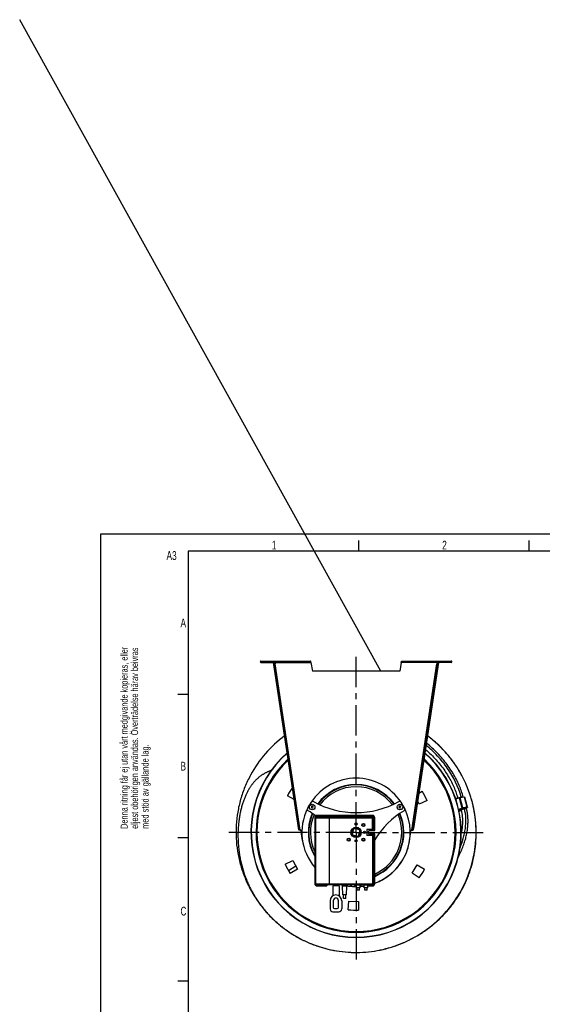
# Model space of a CAD drawing. Extents: x -23 to 420, y 0 to 444.
# Tile 11 of 18: x -23 to 126, y 162 to 444. Entities that reach past the tile are written whole.
import ezdxf

# ---------------------------------------------------------------- set-up
doc = ezdxf.new("R2010")
doc.units = 0
doc.header["$LTSCALE"] = 23.1
doc.linetypes.add('CENTER', pattern=[0.6, 0.375, -0.075, 0.075, -0.075])
for name, color, linetype in [('110528_DXF_CONTINUOUS_LINE', 7, 'CONTINUOUS'), ('110536_DXF_CONTINUOUS_LINE', 7, 'CONTINUOUS'), ('110592_DXF_AXIS', 7, 'CONTINUOUS'), ('110660_DXF_CONTINUOUS_LINE', 7, 'CONTINUOUS'), ('ASEM_85_100-10_DXF_FORMAT', 7, 'CONTINUOUS'), ('G_ASE_DUMMY_DXF_CONTINUOUS', 7, 'CONTINUOUS'), ('GUIDE_100_DXF_CONTINUOUS_L', 7, 'CONTINUOUS'), ('HOSE_100_10MDXF_CONTINUOUS', 7, 'CONTINUOUS'), ('MOTOR_UNIT_DDXF_CONTINUOUS', 7, 'CONTINUOUS')]:
    doc.layers.add(name, color=color, linetype=linetype)
doc.styles.get("Standard").update_dxf_attribs({"font": 'txt', "width": 0.7})

# ---------------------------------------------------------------- blocks, each defined once
blk = doc.blocks.new('SQS_LAGTEXT_BL0', base_point=(7.49, 145.42))
at = {"layer": 'ASEM_85_100-10_DXF_FORMAT', "color": 7, "linetype": 'CONTINUOUS'}
for q in [(0, 14.98), (14.98, 0)]:
    blk.add_line((0, 0), q, dxfattribs=at)
for s, height, width, p in [('Denna ritning får ej utan vårt medgivande kopieras, eller', 1.9979, 0.687469, (7.64, 212.55)), ('eljest obehörigen användas. Överträdelse härav beivras', 1.9979, 0.686067, (10.63, 212.55)), ('med stöd av gällande lag.', 1.9979, 0.696, (13.63, 212.55)), ('Creo Parametric', 4.9947, 0.71746, (12.92, 96.09)), ('This document must not be copied, shown to third party or in', 1.9979, 0.704762, (7.58, 5.22)), ('any way used without our written permission.', 1.9979, 0.705628, (10.58, 5.22)), ('Contravention will be prosecuted.', 1.9979, 0.684704, (13.57, 5.22))]:
    blk.add_text(s, height=height, rotation=90, dxfattribs=dict(at, width=width)).set_placement(p)

msp = doc.modelspace()

# ---------------------------------------------------------------- linework, layer by layer
at = {"layer": '110528_DXF_CONTINUOUS_LINE', "color": 9, "linetype": 'CONTINUOUS'}
for p, q in [((99.48209, 225.62905), (99.54831, 225.66426)), ((46.50524, 197.46076), (46.43901, 197.42555))]:
    msp.add_line(p, q, dxfattribs=at)
at = {"layer": '110528_DXF_CONTINUOUS_LINE', "color": 3, "linetype": 'CONTINUOUS'}
for p, q in [((90.95882, 222.73159), (91.89035, 223.29131)), ((55.29335, 220.97205), (53.37264, 222.03671)), ((91.0849, 219.61012), (90.62046, 220.4836)), ((93.29876, 220.64246), (91.0849, 219.61012)), ((52.68857, 202.44735), (54.90243, 203.47969)), ((54.90243, 203.47969), (56.19081, 201.0566)), ((56.19081, 201.0566), (54.09698, 199.79851)), ((89.02396, 199.91005), (90.47823, 202.23736)), ((90.47823, 202.23736), (92.61469, 201.0531)), ((91.02493, 198.50895), (89.02396, 199.91005)), ((70.71983, 189.4114), (70.93273, 191.84483)), ((70.93273, 191.84483), (73.67537, 191.74906)), ((73.67537, 191.74906), (73.718, 189.3067))]:
    msp.add_line(p, q, dxfattribs=at)
at = {"layer": '110528_DXF_CONTINUOUS_LINE', "color": 7, "linetype": 'CONTINUOUS'}
msp.add_arc((72.99366, 211.54491), 30.075, 130.9272188, 49.0727019, dxfattribs=at)
at = {"layer": '110528_DXF_CONTINUOUS_LINE', "color": 3, "linetype": 'CONTINUOUS'}
for radius, start, end in [(30, 131.0178646, 48.9819905), (22.25, 144.9125493, 151.8655687), (22.25, 24.1344313, 31.8655687), (22.25, 204.1344313, 211.8655687), (22.25, 324.1344313, 331.8655687), (22.25, 264.1344313, 271.8655687)]:
    msp.add_arc((72.99366, 211.54491), radius, start, end, dxfattribs=at)
at = {"layer": '110528_DXF_CONTINUOUS_LINE', "color": 9, "linetype": 'CONTINUOUS'}
for radius, start, end in [(28.61603, 132.7981077, 47.2023559), (28.36603, 133.1426079, 46.8576139)]:
    msp.add_arc((72.99366, 211.54491), radius, start, end, dxfattribs=at)
at = {"layer": '110536_DXF_CONTINUOUS_LINE', "color": 3, "linetype": 'CONTINUOUS'}
for p, q in [((45.76701, 260.54491), (59.98232, 260.54491)), ((45.76701, 260.14491), (49.61701, 260.14491)), ((56.60181, 212.27903), (49.40388, 260.09992)), ((86.00501, 260.54491), (100.22032, 260.54491)), ((96.58344, 260.09992), (89.44586, 212.67993)), ((100.22032, 260.14491), (96.37032, 260.14491)), ((89.38552, 212.27903), (89.44586, 212.67993))]:
    msp.add_line(p, q, dxfattribs=at)
at = {"layer": '110536_DXF_CONTINUOUS_LINE', "color": 9, "linetype": 'CONTINUOUS'}
for p, q in [((45.76701, 260.14491), (45.76701, 260.54491)), ((49.80162, 260.14491), (60.05534, 260.14491)), ((57.01493, 212.22178), (49.85896, 259.76391)), ((96.18571, 260.14491), (85.93198, 260.14491)), ((88.9724, 212.22178), (96.12836, 259.76391)), ((100.22032, 260.14491), (100.22032, 260.54491)), ((55.69255, 218.3199), (55.89032, 218.34966)), ((90.29478, 218.3199), (90.09701, 218.34966)), ((56.07524, 215.77739), (56.27301, 215.80715)), ((89.91209, 215.77739), (89.71432, 215.80715)), ((56.54146, 212.67993), (56.73924, 212.70969)), ((56.54163, 212.67885), (56.7394, 212.70862)), ((89.4457, 212.67885), (89.24793, 212.70862)), ((89.44586, 212.67993), (89.24809, 212.70969))]:
    msp.add_line(p, q, dxfattribs=at)
at = {"layer": '110536_DXF_CONTINUOUS_LINE', "color": 7, "linetype": 'CONTINUOUS'}
for p, q in [((45.76701, 260.34491), (59.98232, 260.34491)), ((49.40388, 260.09992), (49.60166, 260.12969)), ((56.79958, 212.30879), (49.60166, 260.12969)), ((49.61701, 260.14491), (49.61701, 260.34491)), ((49.66119, 259.73414), (49.85896, 259.76391)), ((49.80162, 260.14491), (49.85896, 259.76391)), ((56.78836, 260.54491), (56.78836, 260.34491)), ((59.78836, 260.54491), (59.78836, 260.34491)), ((59.98232, 260.54491), (59.98232, 260.34491)), ((60.05534, 260.14491), (60.49366, 257.65907)), ((85.93198, 260.14491), (85.49366, 257.65907)), ((86.00501, 260.54491), (86.00501, 260.34491)), ((86.00501, 260.34491), (100.22032, 260.34491)), ((86.19897, 260.54491), (86.19897, 260.34491)), ((89.19897, 260.54491), (89.19897, 260.34491)), ((89.24809, 212.70969), (96.38567, 260.12969)), ((96.18571, 260.14491), (96.12836, 259.76391)), ((96.32613, 259.73414), (96.12836, 259.76391)), ((96.37032, 260.14491), (96.37032, 260.34491)), ((96.58344, 260.09992), (96.38567, 260.12969)), ((85.49366, 257.65907), (60.49366, 257.65907)), ((56.60181, 212.27903), (56.79958, 212.30879)), ((57.66632, 209.23786), (57.2147, 212.2383)), ((88.32101, 209.23786), (88.77263, 212.2383)), ((89.18775, 212.30879), (89.24809, 212.70969)), ((89.38552, 212.27903), (89.18775, 212.30879))]:
    msp.add_line(p, q, dxfattribs=at)
at = {"layer": '110536_DXF_CONTINUOUS_LINE', "color": 3, "linetype": 'CONTINUOUS'}
for centre, start, end in [((45.76701, 260.34491), 90, 270), ((100.22032, 260.34491), 270, 90)]:
    msp.add_arc(centre, 0.2, start, end, dxfattribs=at)
at = {"layer": '110536_DXF_CONTINUOUS_LINE', "color": 7, "linetype": 'CONTINUOUS'}
for centre, radius, start, end in [((56.99143, 213.72159), 1.5, 270.8975556, 278.5598113), ((88.99589, 213.72159), 1.5, 261.4401887, 269.1024444), ((72.99366, 211.54491), 15.5, 188.5598113, 189.3073778), ((72.99366, 211.54491), 15.5, 330.164993, 351.4401887), ((72.99366, 211.54491), 15.5, 290.1137849, 329.7289743), ((72.99366, 211.54491), 15.5, 260.5232272, 266.1217635), ((72.99366, 211.54491), 15.5, 267.1400318, 268.1613179), ((72.99366, 211.54491), 15.5, 269.2637904, 270.4805566), ((72.99366, 211.54491), 15.5, 274.1809945, 278.6458781)]:
    msp.add_arc(centre, radius, start, end, dxfattribs=at)
for points, knots in [([(49.74141, 260.34491), (49.74855, 260.34491), (49.76229, 260.32016), (49.77333, 260.28109), (49.78792, 260.21729), (49.79672, 260.17044), (49.80162, 260.14491)], [0, 0, 0, 0, 0.10102656, 0.317593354, 0.631910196, 1, 1, 1, 1]), ([(60.05534, 260.14491), (60.0494, 260.17045), (60.03869, 260.21759), (60.02098, 260.28089), (60.00732, 260.32189), (59.99024, 260.34491), (59.98232, 260.34491)], [0, 0, 0, 0, 0.362762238, 0.67352206, 0.890403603, 1, 1, 1, 1]), ([(85.93198, 260.14491), (85.93792, 260.17045), (85.94863, 260.21759), (85.96635, 260.28089), (85.98, 260.32189), (85.99709, 260.34491), (86.00501, 260.34491)], [0, 0, 0, 0, 0.362762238, 0.67352206, 0.890403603, 1, 1, 1, 1]), ([(96.24592, 260.34491), (96.23878, 260.34491), (96.22503, 260.32016), (96.214, 260.28109), (96.19941, 260.21729), (96.1906, 260.17044), (96.18571, 260.14491)], [0, 0, 0, 0, 0.10102656, 0.317593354, 0.631910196, 1, 1, 1, 1]), ([(57.01493, 212.22178), (56.98758, 212.22249), (56.93671, 212.22604), (56.86972, 212.24016), (56.81842, 212.26486), (56.80167, 212.2949), (56.79958, 212.30879)], [0, 0, 0, 0, 0.331658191, 0.615530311, 0.82972973, 1, 1, 1, 1]), ([(88.9724, 212.22178), (88.99975, 212.22249), (89.05062, 212.22604), (89.1176, 212.24016), (89.16891, 212.26486), (89.18566, 212.2949), (89.18775, 212.30879)], [0, 0, 0, 0, 0.331658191, 0.615530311, 0.82972973, 1, 1, 1, 1])]:
    msp.add_open_spline(points, degree=3, knots=knots, dxfattribs=at)
at = {"layer": '110536_DXF_CONTINUOUS_LINE', "color": 3, "linetype": 'CONTINUOUS'}
for points, knots in [([(60.05534, 260.14491), (60.04941, 260.19595), (60.03848, 260.2903), (60.02356, 260.40152), (60.01112, 260.4733), (60.00194, 260.51071), (59.99504, 260.533), (59.98629, 260.54491), (59.98232, 260.54491)], [0, 0, 0, 0, 0.37570868, 0.695091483, 0.818353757, 0.911146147, 0.970916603, 1, 1, 1, 1]), ([(85.93198, 260.14491), (85.93792, 260.19595), (85.94885, 260.2903), (85.96377, 260.40152), (85.97621, 260.4733), (85.98539, 260.51071), (85.99229, 260.533), (86.00103, 260.54491), (86.00501, 260.54491)], [0, 0, 0, 0, 0.37570868, 0.695091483, 0.818353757, 0.911146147, 0.970916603, 1, 1, 1, 1]), ([(57.01493, 212.22178), (56.96304, 212.21861), (56.86695, 212.21492), (56.75338, 212.21787), (56.67914, 212.22869), (56.64009, 212.23988), (56.61236, 212.25515), (56.60294, 212.27148), (56.60181, 212.27903)], [0, 0, 0, 0, 0.360165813, 0.666149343, 0.785569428, 0.878759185, 0.94710206, 1, 1, 1, 1]), ([(88.9724, 212.22178), (89.02428, 212.21861), (89.12037, 212.21492), (89.23394, 212.21787), (89.30819, 212.22869), (89.34724, 212.23988), (89.37497, 212.25515), (89.38438, 212.27148), (89.38552, 212.27903)], [0, 0, 0, 0, 0.360165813, 0.666149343, 0.785569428, 0.878759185, 0.94710206, 1, 1, 1, 1])]:
    msp.add_open_spline(points, degree=3, knots=knots, dxfattribs=at)
at = {"layer": '110592_DXF_AXIS', "color": 7, "linetype": 'CENTER'}
for q in [(72.99366, 262.46564), (36.20436, 211.54491), (109.44809, 211.54491), (72.99366, 175.19652)]:
    msp.add_line((72.99366, 211.54491), q, dxfattribs=at)
at = {"layer": '110660_DXF_CONTINUOUS_LINE', "color": 7, "linetype": 'CONTINUOUS'}
for p, q in [((101.44481, 221.29115), (102.44812, 221.56775)), ((102.50832, 221.3494), (102.44813, 221.56773)), ((102.59499, 221.37329), (102.50832, 221.3494)), ((104.02639, 221.60469), (102.73313, 221.40434)), ((104.87917, 218.73182), (104.08722, 221.60446)), ((103.18058, 218.06603), (102.39955, 217.85071)), ((103.04164, 217.90758), (102.42323, 217.73709)), ((102.44244, 217.64488), (103.06566, 217.81669)), ((103.38694, 218.50065), (103.30028, 218.47676)), ((103.39112, 218.14725), (103.30028, 218.47676)), ((104.81835, 218.73205), (103.52508, 218.5317)), ((104.5178, 218.57539), (104.82705, 218.70046))]:
    msp.add_line(p, q, dxfattribs=at)
at = {"layer": '110660_DXF_CONTINUOUS_LINE', "color": 9, "linetype": 'CONTINUOUS'}
for p, q in [((101.50146, 221.12334), (102.49512, 221.39728)), ((103.39002, 218.48949), (102.59499, 221.37329)), ((103.52508, 218.5317), (102.73313, 221.40434)), ((104.81835, 218.73205), (104.02639, 221.60469)), ((102.33143, 218.15814), (103.31347, 218.42888)), ((102.38046, 217.94157), (103.37243, 218.21504)), ((102.44217, 217.6462), (103.06532, 217.81799)), ((103.45909, 218.50501), (103.52508, 218.5317)), ((104.50325, 218.62818), (104.49304, 218.66519)), ((104.75235, 218.70536), (104.81835, 218.73205)), ((104.75671, 218.68957), (104.75235, 218.70536)), ((104.75671, 218.68957), (104.82705, 218.70046))]:
    msp.add_line(p, q, dxfattribs=at)
at = {"layer": '110660_DXF_CONTINUOUS_LINE', "color": 3, "linetype": 'CONTINUOUS'}
for p, q in [((103.01578, 218.00348), (102.40292, 217.83453)), ((103.39002, 218.48949), (103.30335, 218.46559)), ((104.75235, 218.70536), (103.45909, 218.50501)), ((104.51345, 218.59118), (104.75671, 218.68957))]:
    msp.add_line(p, q, dxfattribs=at)
msp.add_arc((104.6454, 218.96483), 0.29692, 292.0170882, 292.4133499, dxfattribs=at)
at = {"layer": '110660_DXF_CONTINUOUS_LINE', "color": 7, "linetype": 'CONTINUOUS'}
for points, knots in [([(102.59499, 221.37329), (102.60752, 221.37675), (102.65317, 221.38874), (102.69933, 221.3991), (102.73313, 221.40434)], [0, 0, 0, 0, 0.275448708, 1, 1, 1, 1]), ([(104.02639, 221.60469), (104.04089, 221.60693), (104.06023, 221.6092), (104.07981, 221.60896), (104.08669, 221.60637), (104.08722, 221.60446)], [0, 0, 0, 0, 0.708411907, 0.904468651, 1, 1, 1, 1]), ([(103.18058, 218.06603), (103.19572, 218.07266), (103.26506, 218.10185), (103.33569, 218.1279), (103.39112, 218.14725)], [0, 0, 0, 0, 0.219647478, 1, 1, 1, 1]), ([(103.38694, 218.50065), (103.39948, 218.50411), (103.44513, 218.5161), (103.49128, 218.52646), (103.52508, 218.5317)], [0, 0, 0, 0, 0.275448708, 1, 1, 1, 1]), ([(104.81835, 218.73205), (104.83284, 218.73429), (104.85219, 218.73656), (104.87176, 218.73632), (104.87864, 218.73373), (104.87917, 218.73182)], [0, 0, 0, 0, 0.708411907, 0.904468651, 1, 1, 1, 1]), ([(104.87917, 218.73182), (104.8797, 218.72992), (104.87512, 218.72416), (104.85843, 218.71392), (104.84065, 218.70596), (104.82705, 218.70046)], [0, 0, 0, 0, 0.095531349, 0.291588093, 1, 1, 1, 1])]:
    msp.add_open_spline(points, degree=3, knots=knots, dxfattribs=at)
at = {"layer": '110660_DXF_CONTINUOUS_LINE', "color": 9, "linetype": 'CONTINUOUS'}
for points, knots in [([(103.70739, 218.50489), (103.67383, 218.49564), (103.54545, 218.45918), (103.41808, 218.41908), (103.32494, 218.38657)], [0, 0, 0, 0, 0.260866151, 1, 1, 1, 1]), ([(104.50324, 218.62818), (104.50114, 218.63581), (104.4736, 218.6462), (104.42718, 218.64671), (104.35077, 218.64237), (104.25297, 218.62865), (104.13432, 218.6076), (103.94964, 218.56841), (103.80579, 218.53202), (103.70739, 218.50489)], [0, 0, 0, 0, 0.029110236, 0.088889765, 0.181686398, 0.304945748, 0.454334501, 0.624333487, 1, 1, 1, 1])]:
    msp.add_open_spline(points, degree=3, knots=knots, dxfattribs=at)
at = {"layer": '110660_DXF_CONTINUOUS_LINE', "color": 3, "linetype": 'CONTINUOUS'}
for points, knots in [([(103.39002, 218.48949), (103.39629, 218.49121), (103.41911, 218.49721), (103.44219, 218.50239), (103.45909, 218.50501)], [0, 0, 0, 0, 0.275448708, 1, 1, 1, 1]), ([(104.75235, 218.70536), (104.7596, 218.70648), (104.76927, 218.70761), (104.77906, 218.7075), (104.7825, 218.7062), (104.78277, 218.70525)], [0, 0, 0, 0, 0.708370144, 0.904496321, 1, 1, 1, 1]), ([(104.78277, 218.70525), (104.7835, 218.70259), (104.77158, 218.69636), (104.76493, 218.69295), (104.75861, 218.69034)], [0, 0, 0, 0, 0.286872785, 1, 1, 1, 1])]:
    msp.add_open_spline(points, degree=3, knots=knots, dxfattribs=at)
at = {"layer": 'ASEM_85_100-10_DXF_FORMAT', "color": 7, "linetype": 'CONTINUOUS'}
for p, q in [((-0.00158, -0.00152), (-0.00158, 296.99848)), ((-0.00158, 296.99848), (419.99842, 296.99848)), ((73.74842, 291.99848), (73.74842, 294.99848)), ((122.49842, 291.99848), (122.49842, 294.99848)), ((24.99842, 291.99848), (24.99842, 4.99848)), ((414.99842, 291.99848), (24.99842, 291.99848)), ((24.99842, 250.99848), (21.99842, 250.99848)), ((24.99842, 209.99848), (21.99842, 209.99848)), ((24.99842, 168.99848), (21.99842, 168.99848))]:
    msp.add_line(p, q, dxfattribs=at)
at = {"layer": 'G_ASE_DUMMY_DXF_CONTINUOUS', "color": 7, "linetype": 'CONTINUOUS'}
msp.add_line((55.73436, 201.91506), (53.65264, 200.54669), dxfattribs=at)
at = {"layer": 'GUIDE_100_DXF_CONTINUOUS_L', "color": 9, "linetype": 'CONTINUOUS'}
for p, q in [((103.11224, 221.46307), (103.05514, 221.67018)), ((103.98049, 218.3137), (103.90855, 218.57464))]:
    msp.add_line(p, q, dxfattribs=at)
at = {"layer": 'GUIDE_100_DXF_CONTINUOUS_L', "color": 7, "linetype": 'CONTINUOUS'}
for p, q in [((103.69674, 221.55362), (103.64529, 221.74021)), ((103.01139, 218.01939), (103.02818, 217.95849)), ((104.57064, 218.38373), (104.49304, 218.66519))]:
    msp.add_line(p, q, dxfattribs=at)
for points in [[(103.64529, 221.74021), (103.53671, 222.12166), (103.41553, 222.52157), (103.28559, 222.92524), (103.14665, 223.33269), (102.99861, 223.74361), (102.8415, 224.15736), (102.67517, 224.57379), (102.4995, 224.99274), (102.31458, 225.41358), (102.12033, 225.83612), (101.91664, 226.26021), (101.70365, 226.68526), (101.48132, 227.11106), (101.24957, 227.53745), (101.00856, 227.96394), (100.75824, 228.39032), (100.49861, 228.8164), (100.22982, 229.24172), (99.95186, 229.66605), (99.66473, 230.0892), (99.36861, 230.5107), (99.06346, 230.93043), (98.74937, 231.34809), (98.42675, 231.76296), (98.09559, 232.17493), (97.75602, 232.58368), (97.40873, 232.98829), (97.05383, 233.38856), (96.69141, 233.78431), (96.32225, 234.17466), (95.9465, 234.55942), (95.56429, 234.93845), (95.17642, 235.31094), (94.78308, 235.67674), (94.38442, 236.03571), (93.98125, 236.38716), (93.57377, 236.73099), (93.16217, 237.06707), (93.12142, 237.09926)], [(92.8436, 235.25347), (92.95043, 235.16325), (93.33314, 234.82937), (93.71162, 234.48834), (94.08513, 234.14079), (94.45348, 233.78684), (94.81649, 233.42666), (95.17338, 233.061), (95.52403, 232.69003), (95.86828, 232.31394), (96.2054, 231.93356), (96.53529, 231.5491), (96.85783, 231.16075), (97.17236, 230.76941), (97.47876, 230.37538), (97.77701, 229.9788), (98.06672, 229.58034), (98.3478, 229.18032), (98.62026, 228.77887), (98.88392, 228.37646), (99.13878, 227.97327), (99.38481, 227.56954), (99.62186, 227.16575), (99.84995, 226.76209), (100.06912, 226.35876), (100.27922, 225.9563), (100.48033, 225.55487), (100.67249, 225.15468), (100.85558, 224.75635), (101.0297, 224.36001), (101.19494, 223.96587), (101.35122, 223.57457), (101.49866, 223.18627), (101.63742, 222.80112), (101.76744, 222.41981), (101.88885, 222.04265), (102.00189, 221.6696), (102.06124, 221.46109)], [(102.20746, 204.40388), (102.30643, 204.5895), (102.5102, 204.98792), (102.70443, 205.38397), (102.88986, 205.77857), (103.06548, 206.16885), (103.23099, 206.55321), (103.38719, 206.93257), (103.53483, 207.30794), (103.67409, 207.67903), (103.80515, 208.04562), (103.92867, 208.40885), (104.04482, 208.76871), (104.15369, 209.12481), (104.2556, 209.47771), (104.3507, 209.82738), (104.43905, 210.17353), (104.52083, 210.51631), (104.59612, 210.85562), (104.66501, 211.19131), (104.72765, 211.52352), (104.78412, 211.85214), (104.83451, 212.17707), (104.87893, 212.49844), (104.91749, 212.81616), (104.95025, 213.13015), (104.97732, 213.44053), (104.99878, 213.74724), (105.01472, 214.0502), (105.02521, 214.34955), (105.03031, 214.64521), (105.0301, 214.93714), (105.02462, 215.22546), (105.01392, 215.51016), (104.99807, 215.79113), (104.97711, 216.06846), (104.9511, 216.34209), (104.92008, 216.61196), (104.88412, 216.87811), (104.84326, 217.1405), (104.79757, 217.39908), (104.74707, 217.65393), (104.69181, 217.90505), (104.63187, 218.15238), (104.57064, 218.38373)], [(103.02818, 217.95849), (103.08198, 217.75496), (103.13466, 217.53684), (103.18312, 217.31531), (103.22732, 217.09047), (103.26724, 216.86232), (103.30289, 216.63081), (103.33422, 216.39601), (103.36121, 216.15796), (103.38384, 215.91663), (103.40207, 215.67207), (103.41587, 215.42434), (103.42519, 215.17338), (103.43002, 214.91927), (103.43029, 214.66205), (103.42598, 214.40161), (103.41702, 214.13801), (103.40337, 213.87132), (103.38498, 213.60141), (103.3618, 213.32838), (103.3338, 213.05229), (103.30089, 212.773), (103.26304, 212.4906), (103.22017, 212.20519), (103.17221, 211.91659), (103.11909, 211.62491), (103.06746, 211.36417)]]:
    msp.add_lwpolyline(points, dxfattribs=at)
at = {"layer": 'GUIDE_100_DXF_CONTINUOUS_L', "color": 9, "linetype": 'CONTINUOUS'}
msp.add_arc((103.86915, 216.49261), 1.7123, 113.0246428, 114.3817887, dxfattribs=at)
for points, knots in [([(103.05514, 221.67018), (102.25274, 224.58073), (100.19012, 228.73947), (96.40376, 233.45554), (94.1985, 235.54187), (93.03154, 236.50117)], [0, 0, 0, 0, 0.499717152, 0.749962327, 1, 1, 1, 1]), ([(102.4671, 221.49864), (102.51254, 221.5145), (102.70643, 221.5787), (102.90341, 221.63351), (103.05514, 221.67018)], [0, 0, 0, 0, 0.235646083, 1, 1, 1, 1]), ([(103.05514, 221.67018), (103.13155, 221.68864), (103.26993, 221.71944), (103.43348, 221.74729), (103.5374, 221.75791), (103.59117, 221.75842), (103.62531, 221.75592), (103.64367, 221.74611), (103.64529, 221.74021)], [0, 0, 0, 0, 0.391080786, 0.705459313, 0.823669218, 0.912054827, 0.969547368, 1, 1, 1, 1]), ([(102.74369, 207.13504), (103.10537, 208.01275), (103.57458, 209.36219), (104.02792, 211.21006), (104.5168, 214.01512), (104.48557, 216.48161), (103.98049, 218.3137)], [0, 0, 0, 0, 0.249755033, 0.374814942, 0.500011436, 1, 1, 1, 1]), ([(103.02818, 217.95849), (103.02662, 217.96416), (103.03642, 217.98123), (103.08064, 218.01303), (103.12661, 218.036), (103.16229, 218.05219)], [0, 0, 0, 0, 0.104958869, 0.300270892, 1, 1, 1, 1]), ([(103.19943, 218.0685), (103.21303, 218.07429), (103.27393, 218.09941), (103.33576, 218.12225), (103.38396, 218.13918)], [0, 0, 0, 0, 0.224446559, 1, 1, 1, 1]), ([(103.38396, 218.13918), (103.42987, 218.15531), (103.62651, 218.22075), (103.82636, 218.27645), (103.98049, 218.3137)], [0, 0, 0, 0, 0.234827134, 1, 1, 1, 1]), ([(103.98049, 218.3137), (104.05689, 218.33216), (104.19527, 218.36296), (104.35882, 218.39081), (104.46274, 218.40143), (104.51651, 218.40193), (104.55065, 218.39944), (104.56901, 218.38963), (104.57064, 218.38373)], [0, 0, 0, 0, 0.391080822, 0.705459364, 0.823669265, 0.912054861, 0.969547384, 1, 1, 1, 1])]:
    msp.add_open_spline(points, degree=3, knots=knots, dxfattribs=at)
at = {"layer": 'HOSE_100_10MDXF_CONTINUOUS', "color": 4, "linetype": 'CONTINUOUS'}
msp.add_line((80.12276, 257.65907), (-23.24611, 444.04408), dxfattribs=at)
at = {"layer": 'HOSE_100_10MDXF_CONTINUOUS', "color": 7, "linetype": 'CONTINUOUS'}
for p, q in [((94.16608, 238.59396), (94.03619, 238.694)), ((94.10779, 238.63948), (94.03674, 238.6947)), ((94.16608, 238.59396), (94.10779, 238.63948)), ((94.21802, 238.55322), (94.16608, 238.59396)), ((94.37081, 238.43112), (94.16608, 238.59396)), ((94.27542, 238.50802), (94.21802, 238.55322)), ((94.37146, 238.43193), (94.27542, 238.50802)), ((94.58493, 238.26081), (94.45881, 238.36112)), ((94.52814, 238.30661), (94.45936, 238.36181)), ((94.64275, 238.21267), (94.51248, 238.31872)), ((94.5815, 238.26357), (94.51271, 238.31901)), ((94.64339, 238.21345), (94.56838, 238.27418)), ((94.68968, 238.17479), (94.58493, 238.26081)), ((94.69018, 238.1754), (94.63338, 238.22158)), ((94.82528, 238.06407), (94.71871, 238.15083)), ((94.77612, 238.10515), (94.71934, 238.15161)), ((94.82562, 238.06448), (94.77612, 238.10515)), ((94.9911, 237.92636), (94.92772, 237.97962)), ((94.9916, 237.92696), (94.92796, 237.9799)), ((95.17833, 237.76901), (95.07632, 237.85474)), ((95.12965, 237.81124), (95.07698, 237.85554)), ((95.17889, 237.76967), (95.12965, 237.81124)), ((95.37519, 237.60148), (95.33695, 237.63465)), ((95.37561, 237.60197), (95.33719, 237.63492)), ((50.23324, 185.81778), (50.28274, 185.77407)), ((50.7455, 185.37353), (50.80001, 185.32729)), ((50.7456, 185.37365), (50.80039, 185.32774)), ((50.89861, 185.24413), (50.94228, 185.20751)), ((50.89926, 185.2449), (51.13928, 185.04381)), ((50.94228, 185.20751), (51.00304, 185.15675)), ((51.00304, 185.15675), (51.06006, 185.10934)), ((51.06006, 185.10934), (51.15559, 185.03037)), ((51.13928, 185.04381), (51.36276, 184.86242)), ((51.15559, 185.03037), (51.25161, 184.95157)), ((51.25161, 184.95157), (51.31138, 184.90282)), ((51.31138, 184.90282), (51.36211, 184.86161)), ((51.72424, 184.57207), (51.78277, 184.52602)), ((51.72454, 184.57245), (51.83842, 184.4837)), ((51.78277, 184.52602), (51.8378, 184.48291)), ((90.47444, 181.97679), (90.69174, 182.10513)), ((90.47497, 181.9759), (90.52386, 182.00486)), ((90.52386, 182.00486), (90.58499, 182.04122)), ((90.58499, 182.04122), (90.64698, 182.07826)), ((90.64698, 182.07826), (90.69174, 182.10513)), ((90.69174, 182.10513), (91.00824, 182.29754))]:
    msp.add_line(p, q, dxfattribs=at)
for points in [[(48.6703, 229.23269), (48.60466, 229.21005), (48.44367, 229.15197), (48.2847, 229.09208), (48.12764, 229.03036), (47.97279, 228.96696), (47.81962, 228.90166), (47.66814, 228.83451), (47.51853, 228.76561), (47.37043, 228.69482), (47.22392, 228.62217), (47.0791, 228.54773), (46.93568, 228.47136), (46.79371, 228.3931), (46.6533, 228.31302), (46.51421, 228.231), (46.37649, 228.14709), (46.24024, 228.06134), (46.10521, 227.9736), (45.97148, 227.8839), (45.83913, 227.79229), (45.70792, 227.69863), (45.5779, 227.60295), (45.44916, 227.50531), (45.32152, 227.40555), (45.19504, 227.30371), (45.0698, 227.19984), (44.94563, 227.09377), (44.82257, 226.98556), (44.70068, 226.87525), (44.57981, 226.76265), (44.46002, 226.64783), (44.34138, 226.5308), (44.2237, 226.41134), (44.10706, 226.28952), (43.99148, 226.16534), (43.8767, 226.03848), (43.76279, 225.90898), (43.64982, 225.77684), (43.53757, 225.64177), (43.42611, 225.50376), (43.31546, 225.3628), (43.2054, 225.21852), (43.09602, 225.07095), (42.98738, 224.92008), (42.87921, 224.76547), (42.77164, 224.60714), (42.66476, 224.44517), (42.55833, 224.27909), (42.45238, 224.10878), (42.34694, 223.93421), (42.24183, 223.7549), (42.13703, 223.57061), (42.03267, 223.38141), (41.92885, 223.18728), (41.82556, 222.98802), (41.72292, 222.78366), (41.62117, 222.57446), (41.52033, 222.36033), (41.42047, 222.14118), (41.3218, 221.91733), (41.22437, 221.68871), (41.12821, 221.45522), (41.03349, 221.21713), (40.94027, 220.97436), (40.8486, 220.72685), (40.75868, 220.47493), (40.67053, 220.21855), (40.5842, 219.95763), (40.49982, 219.69244), (40.41747, 219.42309), (40.33715, 219.14938), (40.25887, 218.87114), (40.18272, 218.58835), (40.10874, 218.30095), (40.03694, 218.00862), (39.96738, 217.7113), (39.90013, 217.40896), (39.83525, 217.10138), (39.77279, 216.78832), (39.7129, 216.46994), (39.65575, 216.14662), (39.60141, 215.81824), (39.55001, 215.48487), (39.50175, 215.14727), (39.4567, 214.80547), (39.41495, 214.45945), (39.37668, 214.10996), (39.34195, 213.75703), (39.31083, 213.40068), (39.28344, 213.04162), (39.25982, 212.6799), (39.24003, 212.31556), (39.22415, 211.94929), (39.21223, 211.58115), (39.20431, 211.2112), (39.20041, 210.84012), (39.20056, 210.468), (39.20478, 210.09487), (39.21307, 209.72141), (39.22371, 209.39314)], [(106.61909, 218.5656), (106.54044, 218.93), (106.53342, 218.96091)], [(107.19294, 207.91495), (107.21786, 208.17288), (107.25024, 208.54337), (107.27866, 208.91438), (107.30311, 209.28587), (107.32358, 209.65781), (107.34006, 210.0301), (107.35256, 210.4027), (107.36106, 210.77558), (107.36556, 211.14863), (107.36606, 211.52182), (107.36256, 211.89511), (107.35505, 212.2684), (107.34355, 212.64166), (107.32805, 213.01486), (107.30855, 213.38789), (107.28506, 213.76073), (107.25758, 214.13335), (107.22611, 214.50564), (107.19067, 214.87758), (107.15126, 215.24913), (107.10788, 215.6202), (107.06054, 215.99075), (107.00926, 216.36076), (106.95403, 216.73011), (106.89486, 217.09879), (106.83177, 217.46676), (106.76477, 217.8339), (106.69388, 218.20019), (106.61909, 218.5656)], [(39.22371, 209.39333), (39.23995, 209.01333), (39.25964, 208.6461), (39.28326, 208.27892), (39.3108, 207.91192), (39.34224, 207.54519), (39.37759, 207.17879), (39.41683, 206.81286), (39.45995, 206.44746), (39.50695, 206.08267), (39.5578, 205.71864), (39.61249, 205.35544), (39.67101, 204.99313), (39.73331, 204.63185), (39.7994, 204.27169), (39.86924, 203.91271), (39.94281, 203.55503), (40.02007, 203.19875), (40.10101, 202.8439), (40.18559, 202.49055), (40.2738, 202.13877), (40.36559, 201.78861), (40.46097, 201.44008), (40.5599, 201.09323), (40.66236, 200.74813), (40.76833, 200.40477), (40.87778, 200.0632), (40.99068, 199.72349), (41.10703, 199.38561), (41.22679, 199.04964), (41.34994, 198.71561), (41.47645, 198.38351), (41.60632, 198.05338), (41.7395, 197.72527), (41.876, 197.39916), (42.01579, 197.07508), (42.15883, 196.75308), (42.30512, 196.43314), (42.45464, 196.11529), (42.60735, 195.79959), (42.76327, 195.48596), (42.92236, 195.17447), (43.0846, 194.86514), (43.25002, 194.55789), (43.4186, 194.25275), (43.59031, 193.94977), (43.76519, 193.64884), (43.94321, 193.35003), (44.12435, 193.05335), (44.30865, 192.75873), (44.4961, 192.46619), (44.68666, 192.17578), (44.88038, 191.88743), (45.07724, 191.60117), (45.27722, 191.31704), (45.48035, 191.03499), (45.68661, 190.75507), (45.89596, 190.4773), (46.10847, 190.20163), (46.32409, 189.92809), (46.54282, 189.65672), (46.76473, 189.38742), (46.98981, 189.12022), (47.21804, 188.85515), (47.44951, 188.59213), (47.68421, 188.33119), (47.92212, 188.07236), (48.16334, 187.81557), (48.40784, 187.56084), (48.65562, 187.3082), (48.90676, 187.05759), (49.16126, 186.80904), (49.41911, 186.56257), (49.68039, 186.31814), (49.94515, 186.07573), (50.21334, 185.83543), (50.46378, 185.61564)], [(91.00824, 182.29754), (91.34013, 182.50402), (91.66857, 182.7132), (91.99355, 182.92505), (92.31508, 183.13953), (92.63321, 183.35666), (92.94793, 183.57639), (93.25924, 183.7987), (93.5672, 184.0236), (93.87178, 184.25106), (94.173, 184.48104), (94.4709, 184.71357), (94.76546, 184.9486), (95.05669, 185.18613), (95.34463, 185.42615), (95.62927, 185.66866), (95.9106, 185.91361), (96.18868, 186.16104), (96.46348, 186.41091), (96.73501, 186.6632), (97.0033, 186.91792), (97.26835, 187.17506), (97.53014, 187.43457), (97.7887, 187.69647), (98.04401, 187.96072), (98.29607, 188.2273), (98.54488, 188.49621), (98.79045, 188.76743), (99.03275, 189.04093), (99.27181, 189.31672), (99.5076, 189.59477), (99.74011, 189.87505), (99.96937, 190.15758), (100.19534, 190.44232), (100.41802, 190.72925), (100.63741, 191.01838), (100.8535, 191.30968), (101.06629, 191.60313), (101.27579, 191.89874), (101.48199, 192.19649), (101.68486, 192.49635), (101.88445, 192.79835), (102.08074, 193.10248), (102.2737, 193.4087), (102.46333, 193.71701), (102.64963, 194.0274), (102.83257, 194.33982), (103.01213, 194.65424), (103.18829, 194.97062), (103.36102, 195.28895), (103.53033, 195.60919), (103.69618, 195.93132), (103.85856, 196.25532), (104.01748, 196.58118), (104.17292, 196.90888), (104.32487, 197.23841), (104.47332, 197.56974), (104.61825, 197.90287), (104.75965, 198.23776), (104.89751, 198.57439), (105.0318, 198.91272), (105.16252, 199.25273), (105.28964, 199.59438), (105.41315, 199.93766), (105.53304, 200.28252), (105.64927, 200.62891), (105.76184, 200.97681), (105.87073, 201.32619), (105.97592, 201.67699), (106.07739, 202.02918), (106.17513, 202.38273), (106.26911, 202.73758), (106.35934, 203.0937), (106.44578, 203.45105), (106.52842, 203.80958), (106.60726, 204.16926), (106.68227, 204.53005), (106.75344, 204.89188), (106.82076, 205.25473), (106.88422, 205.61855), (106.9438, 205.9833), (106.9995, 206.34893), (107.0513, 206.71542), (107.09919, 207.0827), (107.14317, 207.45073), (107.18322, 207.81948), (107.19293, 207.91491)], [(50.23334, 185.81788), (50.24709, 185.80554), (50.28297, 185.77432)]]:
    msp.add_lwpolyline(points, dxfattribs=at)
for centre, radius, start, end in [((72.98591, 211.5354), 34.36225, 49.9925157, 53.4881435), ((73.01352, 211.57003), 34.31798, 52.2222043, 52.4250642), ((73.01155, 211.56772), 34.32102, 51.3238479, 51.511561), ((73.01074, 211.56496), 34.32367, 50.7675848, 50.9310776), ((72.99976, 211.55311), 34.33979, 50.6435004, 50.8286904), ((73.02066, 211.57706), 34.30801, 50.3163981, 50.538126), ((73.01627, 211.57179), 34.31487, 49.9922856, 50.1781534), ((72.98793, 211.53781), 34.35911, 49.3392395, 49.9925204), ((73.00856, 211.56264), 34.32684, 49.4228297, 49.7698128), ((73.00298, 211.55614), 34.3354, 48.980947, 49.3383621), ((72.99965, 211.55207), 34.3593, 226.5386271, 226.7448067), ((73.00477, 211.55752), 34.36678, 226.7448141, 227.1575385), ((72.97712, 211.52731), 34.32585, 227.0320172, 227.4520635), ((73.01214, 211.56547), 34.37762, 227.1575521, 227.8445395), ((72.98278, 211.53346), 34.33421, 227.4520583, 227.7503885), ((72.98944, 211.54082), 34.34413, 227.7504101, 228.5020324), ((73.01557, 211.56925), 34.38272, 227.8445233, 227.9735529), ((73.01255, 211.56589), 34.37821, 227.9735401, 228.6804077), ((72.99501, 211.5471), 34.35253, 228.6121616, 229.0134042), ((73.00792, 211.56064), 34.37121, 228.6804262, 228.8472368), ((73.00586, 211.55828), 34.36807, 228.8472368, 229.0119574), ((72.95089, 211.49572), 34.28482, 229.0127428, 229.6663769), ((72.97754, 211.52536), 34.32465, 229.750986, 229.9662964)]:
    msp.add_arc(centre, radius, start, end, dxfattribs=at)
for points, knots in [([(52.55623, 239.15343), (50.55183, 237.66986), (46.85581, 234.25319), (43.2747, 229.08482), (41.13396, 224.56675), (39.90525, 221.01967), (39.07029, 217.36021), (38.63878, 213.63151), (38.61567, 209.87798), (39.00228, 206.14437), (39.79203, 202.47484), (40.97714, 198.91322), (42.54314, 195.50195), (44.47126, 192.28133), (46.73835, 189.29019), (48.45871, 187.47172), (49.36508, 186.61277)], [0, 0, 0, 0, 0.124860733, 0.249721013, 0.312244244, 0.374767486, 0.437290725, 0.499814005, 0.562337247, 0.624860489, 0.687383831, 0.749907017, 0.81243029, 0.87495352, 0.937476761, 1, 1, 1, 1]), ([(50.76048, 185.3608), (51.61547, 184.63484), (53.39793, 183.26589), (56.25838, 181.48427), (59.28024, 179.99136), (63.48035, 178.40496), (68.99256, 177.20609), (74.63266, 177.10574), (79.08508, 177.68354), (82.3691, 178.44194), (85.56283, 179.51812), (88.63596, 180.90168), (91.55926, 182.57885), (94.30386, 184.53466), (96.84475, 186.7491), (99.92439, 190.01619), (103.15123, 194.64307), (105.41377, 199.81049), (106.59256, 204.14274), (107.1562, 207.46565), (107.39082, 210.82799), (107.26549, 215.31542), (106.4775, 219.76436), (105.05635, 224.02263), (103.68114, 227.09991), (102.01245, 230.02788), (100.06474, 232.77844), (97.85752, 235.32496), (96.22644, 236.87115), (95.37561, 237.60197)], [0, 0, 0, 0, 0.031261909, 0.062523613, 0.09378534, 0.125047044, 0.187495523, 0.249944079, 0.281205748, 0.312467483, 0.343729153, 0.374990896, 0.406252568, 0.437514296, 0.468776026, 0.500037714, 0.562486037, 0.624934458, 0.656196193, 0.687457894, 0.718719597, 0.749981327, 0.812429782, 0.843691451, 0.87495317, 0.906214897, 0.937476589, 0.968738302, 1, 1, 1, 1]), ([(51.66765, 184.61679), (52.5356, 183.9294), (54.3393, 182.6378), (57.21817, 180.97135), (60.24512, 179.59057), (64.43597, 178.14899), (69.90718, 177.11743), (75.47461, 177.15958), (79.85506, 177.83279), (83.07934, 178.65266), (86.20909, 179.78091), (90.21399, 181.67872), (94.84834, 184.76571), (99.58849, 189.46691), (103.33719, 194.99121), (105.5186, 200.11449), (106.64716, 204.4002), (107.17996, 207.68416), (107.39296, 211.00421), (107.24861, 215.43377), (106.26514, 220.91379), (104.24456, 226.10179), (102.05641, 229.95581), (100.1422, 232.67697), (97.9745, 235.20008), (96.373, 236.73525), (95.53765, 237.46191)], [0, 0, 0, 0, 0.031268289, 0.062536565, 0.093804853, 0.125073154, 0.18753661, 0.249999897, 0.28126823, 0.312536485, 0.343804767, 0.375073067, 0.437536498, 0.499999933, 0.562463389, 0.624926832, 0.65619513, 0.687463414, 0.718731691, 0.749999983, 0.812463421, 0.874926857, 0.906195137, 0.937463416, 0.968731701, 1, 1, 1, 1])]:
    msp.add_open_spline(points, degree=3, knots=knots, dxfattribs=at)
at = {"layer": 'MOTOR_UNIT_DDXF_CONTINUOUS', "color": 9, "linetype": 'CONTINUOUS'}
for p, q in [((60.29196, 219.04491), (60.14762, 218.79491)), ((60.14762, 218.79491), (60.29196, 218.54491)), ((60.58063, 219.04491), (60.29196, 219.04491)), ((60.29196, 218.54491), (60.58063, 218.54491)), ((60.72497, 218.79491), (60.58063, 219.04491)), ((60.58063, 218.54491), (60.72497, 218.79491)), ((85.40669, 219.04491), (85.26236, 218.79491)), ((85.26236, 218.79491), (85.40669, 218.54491)), ((85.69537, 219.04491), (85.40669, 219.04491)), ((85.40669, 218.54491), (85.69537, 218.54491)), ((85.83971, 218.79491), (85.69537, 219.04491)), ((85.69537, 218.54491), (85.83971, 218.79491)), ((61.16366, 215.74491), (78.32366, 215.74491)), ((61.16366, 215.74491), (61.16366, 196.84491)), ((61.51395, 196.84491), (61.51395, 215.74491)), ((77.69366, 216.37491), (61.79366, 216.37491)), ((61.79366, 216.04424), (61.79366, 216.37491)), ((61.81365, 216.04491), (77.69366, 216.04491)), ((65.42378, 196.84491), (65.42378, 215.74491)), ((77.69366, 212.39491), (77.69366, 216.37491)), ((77.99366, 215.74491), (77.99366, 212.39491)), ((78.32366, 212.06491), (78.32366, 215.74491)), ((71.96285, 211.407), (71.81791, 210.86608)), ((72.29603, 212.61182), (71.85604, 210.96975)), ((72.31484, 212.72066), (72.1699, 212.17974)), ((72.85576, 212.57572), (72.31484, 212.72066)), ((74.06058, 212.24254), (72.4185, 212.68253)), ((74.16942, 212.22373), (73.6285, 212.36867)), ((73.6913, 210.47799), (74.13129, 212.12006)), ((74.02448, 211.68281), (74.16942, 212.22373)), ((77.99366, 212.39491), (76.09366, 212.39491)), ((76.09366, 212.39491), (76.09366, 210.69491)), ((76.09366, 211.59491), (76.42366, 211.59491)), ((76.09366, 211.49491), (76.42366, 211.49491)), ((76.42366, 211.49491), (76.42366, 211.59491)), ((76.89366, 212.39491), (76.89366, 212.06491)), ((76.89366, 212.06491), (78.32366, 212.06491)), ((77.99366, 212.39491), (78.32366, 212.06491)), ((71.81791, 210.86608), (72.35883, 210.72114)), ((71.92675, 210.84727), (73.56882, 210.40728)), ((73.13157, 210.51409), (73.67249, 210.36915)), ((73.67249, 210.36915), (73.81742, 210.91007)), ((77.99366, 210.69491), (76.09366, 210.69491)), ((78.32366, 211.02491), (76.89366, 211.02491)), ((76.89366, 210.69491), (76.89366, 211.02491)), ((77.69366, 210.69491), (77.69366, 196.21491)), ((77.99366, 210.69491), (78.32366, 211.02491)), ((77.99366, 210.69491), (77.99366, 196.84491)), ((78.32366, 196.84491), (78.32366, 211.02491)), ((61.16366, 196.84491), (78.32366, 196.84491)), ((61.79366, 196.54557), (61.79366, 196.21491)), ((61.79366, 196.21491), (64.66366, 196.21491)), ((77.69366, 196.54491), (61.81365, 196.54491)), ((64.66366, 196.54491), (64.66366, 196.21491)), ((68.12366, 196.24491), (66.32366, 196.24491)), ((66.32366, 196.24491), (66.32366, 193.37784)), ((66.72366, 196.54491), (66.72366, 196.24491)), ((67.72366, 196.54491), (67.72366, 196.24491)), ((68.12366, 196.24491), (68.12366, 193.37784)), ((70.46557, 196.27829), (68.98176, 196.27829)), ((69.07366, 196.19491), (68.98176, 196.27829)), ((70.37366, 196.19491), (69.07366, 196.19491)), ((69.22366, 193.64491), (69.07366, 196.19491)), ((70.22366, 193.64491), (70.37366, 196.19491)), ((70.37366, 196.19491), (70.46557, 196.27829)), ((73.12366, 196.44387), (72.94866, 196.54491)), ((74.12366, 196.44387), (73.12366, 196.44387)), ((73.12366, 195.64491), (73.12366, 196.44387)), ((74.12366, 195.64491), (73.12366, 195.64491)), ((73.29366, 194.98491), (73.29366, 195.64491)), ((73.95366, 194.98491), (73.29366, 194.98491)), ((73.95366, 194.98491), (73.95366, 195.64491)), ((74.12366, 196.44387), (74.29866, 196.54491)), ((74.12366, 195.64491), (74.12366, 196.44387)), ((75.14866, 196.54491), (75.32366, 196.44387)), ((76.26816, 196.44387), (75.32366, 196.44387)), ((75.32366, 195.64491), (75.32366, 196.44387)), ((76.32366, 195.64491), (75.32366, 195.64491)), ((75.49366, 194.98491), (75.49366, 195.64491)), ((76.15366, 194.98491), (75.49366, 194.98491)), ((76.15366, 194.98491), (76.15366, 195.64491)), ((76.32366, 196.21491), (77.69366, 196.21491)), ((76.32366, 195.64491), (76.32366, 196.21491)), ((65.57366, 191.99491), (65.57366, 189.64491)), ((66.47366, 191.99491), (66.47366, 190.09491)), ((67.97366, 190.09491), (67.97366, 191.99491)), ((68.87366, 191.99491), (68.87366, 189.64491)), ((70.22366, 193.64491), (69.22366, 193.64491)), ((69.36366, 192.64491), (69.36366, 193.64491)), ((70.08366, 192.64491), (69.36366, 192.64491)), ((70.08366, 192.64491), (70.08366, 193.64491)), ((66.37366, 188.84491), (68.07366, 188.84491)), ((66.82366, 189.74491), (67.62366, 189.74491))]:
    msp.add_line(p, q, dxfattribs=at)
for centre, radius in [((60.4363, 218.79491), 0.8), ((85.55103, 218.79491), 0.8), ((72.99366, 213.94491), 0.3), ((72.99366, 213.94491), 0.21), ((75.09366, 213.64491), 0.45), ((72.99366, 211.54491), 1.49), ((72.99366, 211.54491), 1.35), ((75.09366, 213.64491), 0.34), ((75.09366, 213.64491), 0.00714), ((75.39366, 211.54491), 0.3), ((75.39366, 211.54491), 0.21), ((70.89366, 209.44491), 0.45), ((70.89366, 209.44491), 0.34), ((70.89366, 209.44491), 0.00714), ((72.99366, 209.14491), 0.3), ((72.99366, 209.14491), 0.21), ((75.09366, 209.44491), 0.45), ((75.09366, 209.44491), 0.34), ((75.09366, 209.44491), 0.00714)]:
    msp.add_circle(centre, radius, dxfattribs=at)
for centre, radius, start, end in [((72.99366, 211.54491), 15.5, 33.9182404, 146.0826667), ((72.99366, 211.54491), 13.6767, 36.604256, 143.3957423), ((72.99366, 211.54491), 13.55757, 36.704819, 143.2951799), ((72.99366, 211.54491), 13.05769, 37.1673135, 142.8323084), ((72.99366, 211.54491), 15.5, 146.1563467, 153.8436533), ((60.53526, 219.89883), 0.5, 61.1832498, 146.1563467), ((72.99366, 242.54491), 25.34679, 241.1832498, 298.8167502), ((85.45207, 219.89883), 0.5, 33.8436533, 118.8167502), ((72.99366, 211.54491), 15.5, 26.1563467, 33.8436533), ((72.99366, 211.54491), 15.5, 153.9173333, 220.2455942), ((59.52975, 218.15724), 0.5, 153.8436533, 238.8167502), ((46.14688, 196.04491), 25.34679, 52.9048362, 58.8167502), ((72.99366, 211.54491), 13.6767, 156.6042559, 210.1178103), ((72.99366, 211.54491), 13.55757, 156.7048189, 209.2345964), ((99.84045, 196.04491), 25.34679, 121.1832498, 148.0952672), ((72.99366, 211.54491), 13.6767, 292.9371055, 23.3957424), ((72.99366, 211.54491), 13.55757, 293.1506363, 23.2951799), ((72.99366, 211.54491), 15.5, 290.1138663, 26.0821273), ((86.45758, 218.15724), 0.5, 301.1832498, 26.1563467), ((72.99366, 211.54491), 13.05769, 157.16769, 205.0393166), ((61.79366, 215.74491), 0.63, 90, 180), ((61.81373, 215.74515), 0.29978, 93.839074, 180.0473653), ((61.81361, 215.74406), 0.30084, 89.9928378, 93.8011574), ((77.69366, 215.74491), 0.63, 0, 90), ((77.69366, 215.74491), 0.3, 0, 90), ((72.99366, 211.54491), 13.05769, 294.0929194, 22.8325125), ((72.99366, 211.54491), 1.3, 122.6005266, 207.3994734), ((72.99366, 211.54491), 1.04, 142.3801351, 187.6198649), ((72.99366, 211.54491), 1.175, 111.0493291, 128.9506709), ((72.39262, 212.58594), 0.1, 75, 165), ((72.99366, 211.54491), 1.3, 32.6005266, 117.3994734), ((72.99366, 211.54491), 1.04, 52.3801351, 97.6198649), ((72.99366, 211.54491), 1.3, 302.6005266, 27.3994734), ((72.99366, 211.54491), 1.04, 322.3801351, 7.6198649), ((72.99366, 211.54491), 1.175, 21.0493291, 38.9506709), ((74.0347, 212.14595), 0.1, 345, 75), ((76.89366, 211.59491), 0.97, 124.43763, 145.56237), ((76.89366, 211.59491), 0.47, 90, 180), ((76.89366, 211.49491), 0.47, 180, 270), ((71.95263, 210.94387), 0.1, 165, 255), ((72.99366, 211.54491), 1.175, 201.0493291, 218.9506709), ((72.99366, 211.54491), 1.3, 212.6005266, 297.3994734), ((72.99366, 211.54491), 1.04, 232.3801351, 277.6198649), ((72.99366, 211.54491), 1.175, 291.0493291, 308.9506709), ((73.5947, 210.50387), 0.1, 255, 345), ((76.89366, 211.49491), 0.97, 214.43763, 235.56237), ((61.79366, 196.84491), 0.63, 180, 270), ((61.81373, 196.84466), 0.29978, 179.9526352, 266.160926), ((61.81361, 196.84575), 0.30084, 266.1988426, 270.0071622), ((69.22366, 196.54491), 0.36, 180, 227.7816632), ((72.99366, 211.54491), 15.5, 260.5233718, 266.0817596), ((70.22366, 196.54491), 0.36, 312.2183368, 360), ((71.98815, 196.57865), 0.5, 183.8699028, 266.1563467), ((72.99366, 211.54491), 15.5, 266.1563467, 270.4805822), ((72.99366, 197.04491), 0.8, 218.6930692, 279.3531323), ((73.99918, 196.57865), 0.5, 284.4192405, 356.1300972), ((72.99366, 211.54491), 15.5, 274.1808314, 278.6461798), ((38.61154, 250.39311), 65.79165, 304.9150728, 305.0685087), ((77.69366, 196.84491), 0.63, 270, 360), ((77.69366, 196.84491), 0.3, 270, 360), ((67.22366, 191.99491), 1.65, 0, 180), ((67.22366, 191.99491), 0.75, 0, 180), ((66.37366, 189.64491), 0.8, 180, 270), ((66.82366, 190.09491), 0.35, 180, 270), ((67.62366, 190.09491), 0.35, 270, 360), ((68.07366, 189.64491), 0.8, 270, 360)]:
    msp.add_arc(centre, radius, start, end, dxfattribs=at)
msp.add_ellipse((75.82366, 196.21491), major_axis=(0, 0.5), ratio=1, start_param=-1.570796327, end_param=-1.095133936, dxfattribs=at)
for points in [[(65.42378, 215.74491), (65.42378, 215.78339), (65.42224, 215.83928), (65.4166, 215.9102), (65.41113, 215.95511), (65.40443, 215.99195), (65.39781, 216.01682), (65.39148, 216.03158), (65.38661, 216.04), (65.38093, 216.04491), (65.37732, 216.04491)], [(65.42378, 196.84491), (65.42378, 196.80642), (65.42224, 196.75053), (65.4166, 196.67962), (65.41113, 196.6347), (65.40443, 196.59786), (65.39781, 196.57299), (65.39148, 196.55824), (65.38661, 196.54981), (65.38093, 196.54491), (65.37732, 196.54491)]]:
    msp.add_open_spline(points, degree=3, knots=[0, 0, 0, 0, 0.372772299, 0.54114545, 0.688925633, 0.810940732, 0.903442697, 0.938058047, 0.965058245, 1, 1, 1, 1], dxfattribs=at)

# ---------------------------------------------------------------- block references
at = {"layer": 'ASEM_85_100-10_DXF_FORMAT', "color": 7, "linetype": 'CONTINUOUS'}
msp.add_blockref('SQS_LAGTEXT_BL0', (7.49052, 145.42059), dxfattribs=at)

# ---------------------------------------------------------------- texts
at = {"layer": 'ASEM_85_100-10_DXF_FORMAT', "color": 7, "linetype": 'CONTINUOUS', "attachment_point": 1}
for s, insert, char_height, width in [('1', (48.88927, 294.97512), 2.5, 2.1428571), ('2', (97.63927, 294.97512), 2.5, 2.9464286), ('A3', (18.7533, 292.01112), 2.55, 6.0107143), ('A', (22.77171, 272.73026), 2.5, 3.2142857), ('B', (22.77171, 231.73026), 2.5, 2.9464286), ('C', (22.77171, 190.25526), 2.5, 3.125)]:
    msp.add_mtext(s, dxfattribs=dict(at, insert=insert, char_height=char_height, width=width))

doc.saveas('drawing.dxf')
